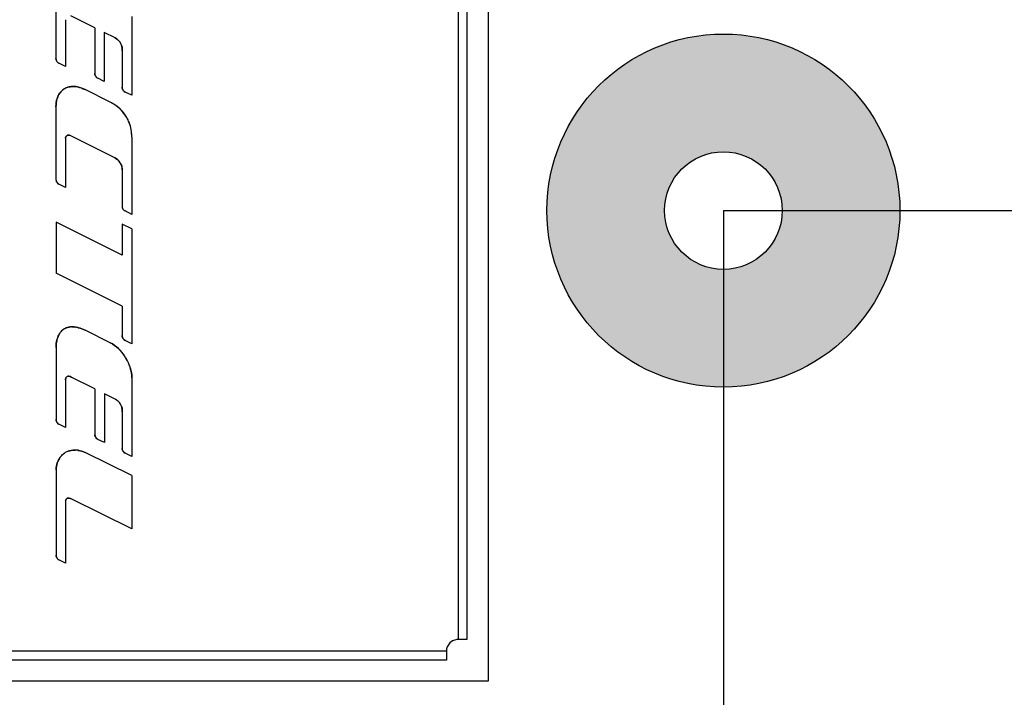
# Model space of a CAD drawing. Header units: millimetres. Extents: x 440 to 595, y -43 to 361.
# Tile 37 of 47: x 519 to 536, y 284 to 296. Entities that reach past the tile are written whole.
import ezdxf

# ---------------------------------------------------------------- set-up
doc = ezdxf.new("R2010")
doc.units = ezdxf.units.MM
doc.header["$LTSCALE"] = 16.335
doc.header["$PDMODE"] = 3
doc.header["$PDSIZE"] = 8
doc.layers.get('0').update_dxf_attribs({"linetype": 'CONTINUOUS'})
doc.layers.get('Defpoints').update_dxf_attribs({"linetype": 'CONTINUOUS'})
doc.layers.add('01 实线', color=7, linetype='CONTINUOUS')
doc.styles.add('Font_1_Times New Roman', font='times.ttf', dxfattribs={"width": 0.8})
doc.styles.add('Font_2_Arial', font='arial.ttf', dxfattribs={"width": 0.8})
doc.dimstyles.new('Dim._1_spot', dxfattribs={"dimtxt": 3, "dimasz": 0.5, "dimexe": 0.5, "dimexo": 0, "dimgap": 0.8, "dimtad": 1, "dimdec": 3, "dimzin": 9, "dimdsep": 46, "dimtxsty": 'Font_1_Times New Roman', "dimblk": 'DOT', "dimcen": 0.1, "dimclrd": 256, "dimclre": 256, "dimclrt": 256, "dimadec": 0, "dimazin": 0, "dimtp": 0.1, "dimtm": 0.1, "dimtfac": 1, "dimtdec": 3, "dimtmove": 0, "dimatfit": 3, "dimfxl": 0, "dimtolj": 1, "dimlwd": -1, "dimlwe": -1, "dimarcsym": 0})

# ---------------------------------------------------------------- blocks, each defined once
blk = doc.blocks.new('_Dot')
at = {"color": 0, "linetype": 'ByBlock', "lineweight": -2}
blk.add_line((-0.5, 0), (-1, 0), dxfattribs=at)
at = {"color": 0, "linetype": 'ByBlock', "const_width": 0.5}
blk.add_lwpolyline([(-0.25, 0, 1), (0.25, 0, 1)], format="xyb", close=True, dxfattribs=at)
blk = doc.blocks.new('*D3')
at = {"layer": '01 实线'}
for p, q in [((531.072, 292.712), (531.072, 242.704)), ((577.922, 254.637), (577.922, 242.704)), ((531.572, 243.204), (577.422, 243.204))]:
    blk.add_line(p, q, dxfattribs=at)
at = {"layer": 'Defpoints', "color": 0}
for p in [(531.072, 292.712), (577.922, 254.637), (577.922, 243.204)]:
    blk.add_point(p, dxfattribs=at)
at = {"layer": '01 实线', "xscale": 0.5, "yscale": 0.5, "zscale": 0.5, "rotation": 180}
blk.add_blockref('_Dot', (531.072, 243.204), dxfattribs=at)
at = {"layer": '01 实线', "xscale": 0.5, "yscale": 0.5, "zscale": 0.5}
blk.add_blockref('_Dot', (577.922, 243.204), dxfattribs=at)
at = {"layer": '01 实线', "insert": (554.497, 245.536), "char_height": 3, "attachment_point": 5, "style": 'Font_2_Arial'}
blk.add_mtext('\\A1;46.85', dxfattribs=at)
blk = doc.blocks.new('*D4')
at = {"layer": '01 实线'}
for p, q in [((531.072, 292.712), (590.795, 292.712)), ((590.295, 292.212), (590.295, 253.137)), ((575.922, 252.637), (590.795, 252.637))]:
    blk.add_line(p, q, dxfattribs=at)
at = {"layer": 'Defpoints', "color": 0}
for p in [(531.072, 292.712), (575.922, 252.637), (590.295, 252.637)]:
    blk.add_point(p, dxfattribs=at)
at = {"layer": '01 实线', "xscale": 0.5, "yscale": 0.5, "zscale": 0.5}
for p, rotation in [((590.295, 292.712), 90), ((590.295, 252.637), 270)]:
    blk.add_blockref('_Dot', p, dxfattribs=dict(at, rotation=rotation))
at = {"layer": '01 实线', "insert": (587.963, 272.675), "char_height": 3, "attachment_point": 5, "rotation": 90, "style": 'Font_2_Arial'}
blk.add_mtext('\\A1;40.075', dxfattribs=at)
blk = doc.blocks.new('*D21')
at = {"layer": '01 实线'}
for p, q in [((477.072, 292.712), (477.072, 242.704)), ((531.072, 292.712), (531.072, 242.704)), ((530.572, 243.204), (477.572, 243.204))]:
    blk.add_line(p, q, dxfattribs=at)
at = {"layer": 'Defpoints', "color": 0}
for p in [(477.072, 292.712), (531.072, 292.712), (477.072, 243.204)]:
    blk.add_point(p, dxfattribs=at)
at = {"layer": '01 实线', "xscale": 0.5, "yscale": 0.5, "zscale": 0.5, "rotation": 180}
blk.add_blockref('_Dot', (477.072, 243.204), dxfattribs=at)
at = {"layer": '01 实线', "xscale": 0.5, "yscale": 0.5, "zscale": 0.5}
blk.add_blockref('_Dot', (531.072, 243.204), dxfattribs=at)
at = {"layer": '01 实线', "insert": (504.072, 245.53), "char_height": 3, "attachment_point": 5, "style": 'Font_2_Arial'}
blk.add_mtext('\\A1;54', dxfattribs=at)
blk = doc.blocks.new('*D22')
at = {"layer": '01 实线'}
for p, q in [((531.072, 318.712), (590.795, 318.712)), ((590.295, 293.212), (590.295, 318.212)), ((531.072, 292.712), (590.795, 292.712))]:
    blk.add_line(p, q, dxfattribs=at)
at = {"layer": 'Defpoints', "color": 0}
for p in [(531.072, 318.712), (590.295, 318.712), (531.072, 292.712)]:
    blk.add_point(p, dxfattribs=at)
at = {"layer": '01 实线', "xscale": 0.5, "yscale": 0.5, "zscale": 0.5}
for p, rotation in [((590.295, 318.712), 90), ((590.295, 292.712), 270)]:
    blk.add_blockref('_Dot', p, dxfattribs=dict(at, rotation=rotation))
at = {"layer": '01 实线', "insert": (587.963, 305.712), "char_height": 3, "attachment_point": 5, "rotation": 90, "style": 'Font_2_Arial'}
blk.add_mtext('\\A1;26', dxfattribs=at)

msp = doc.modelspace()

# ---------------------------------------------------------------- hatches: boundary and pattern name
at = {"layer": '01 实线'}
h = msp.add_hatch(color=256, dxfattribs=at)
h.dxf.hatch_style = 1
h.paths.add_polyline_path([(534.0716, 292.7121, 1), (528.0716, 292.7121, 1)])
h.paths.add_polyline_path([(532.0716, 292.7121, 1), (530.0716, 292.7121, 1)], flags=16)

# ---------------------------------------------------------------- linework, layer by layer
at = {"layer": '01 实线', "linetype": 'Continuous'}
for p, q in [((527.0716, 325.5121), (527.0716, 284.7121)), ((526.5616, 324.9458), (526.5616, 285.4221)), ((526.7116, 324.9458), (526.7116, 285.4221)), ((519.7242, 296.5232), (519.7242, 295.2966)), ((519.8847, 295.9557), (519.8847, 295.1599)), ((520.3853, 295.818), (519.9798, 296.0209)), ((521.0148, 296.0073), (521.0148, 294.6718)), ((520.3853, 295.818), (520.3853, 295.041)), ((520.7314, 295.646), (520.5457, 295.7359)), ((520.5457, 295.7359), (520.5457, 294.9062)), ((520.8501, 295.4289), (520.8501, 294.8069)), ((519.8847, 295.1599), (519.773, 295.2157)), ((520.5457, 294.9062), (520.4343, 294.9613)), ((520.6454, 294.555), (520.2215, 294.7678)), ((521.0148, 294.6718), (520.8985, 294.7266)), ((519.7242, 294.4774), (519.7242, 293.2404)), ((519.8887, 293.9509), (519.8869, 293.9421)), ((520.7254, 293.6093), (519.9798, 293.9814)), ((521.0139, 293.9599), (521.0139, 292.6466)), ((519.8847, 293.9109), (519.8847, 293.1051)), ((520.8486, 293.4036), (520.8486, 292.7841)), ((519.8847, 293.1051), (519.7739, 293.1605)), ((521.0139, 292.6466), (520.8983, 292.7047)), ((520.8501, 291.9513), (519.7258, 292.5137)), ((519.7258, 292.5137), (519.7258, 291.6473)), ((521.0148, 292.4011), (520.8501, 292.4834)), ((520.8501, 292.4834), (520.8501, 291.9513)), ((521.0148, 292.4011), (521.0148, 290.4452)), ((520.8501, 291.0853), (519.7258, 291.6473)), ((520.8501, 291.0853), (520.8501, 290.5881)), ((520.6463, 290.4655), (520.2223, 290.6774)), ((521.0148, 290.4452), (520.8983, 290.5042)), ((519.7251, 290.387), (519.7251, 289.1603)), ((519.8856, 289.8326), (519.8856, 289.0237)), ((519.9517, 289.8935), (519.9432, 289.8949)), ((520.3862, 289.6809), (519.9807, 289.8834)), ((521.0145, 289.8698), (521.0145, 288.5347)), ((520.3862, 289.6809), (520.3862, 288.9035)), ((520.7314, 289.5086), (520.5467, 289.5985)), ((520.5467, 289.5985), (520.5467, 288.7688)), ((520.8501, 289.2914), (520.8501, 288.6679)), ((519.8856, 289.0237), (519.7739, 289.0795)), ((520.5467, 288.7688), (520.4353, 288.8242)), ((521.0148, 288.2068), (520.223, 288.6004)), ((521.0145, 288.5347), (520.8983, 288.5892)), ((519.7258, 288.3085), (519.7258, 286.855)), ((521.0148, 288.2068), (521.0148, 287.3053)), ((519.8856, 287.7432), (519.8862, 286.7221)), ((519.8888, 287.7828), (519.8873, 287.7733)), ((519.9512, 287.8251), (519.9428, 287.8261)), ((521.0148, 287.3053), (519.9825, 287.8155)), ((519.8862, 286.7221), (519.7748, 286.7756)), ((526.7116, 285.4221), (526.5616, 285.4221)), ((526.3616, 285.2221), (481.7816, 285.2221)), ((526.3616, 285.0721), (481.7816, 285.0721)), ((526.3616, 285.2221), (526.3616, 285.0721)), ((527.0716, 284.7121), (481.0716, 284.7121))]:
    msp.add_line(p, q, dxfattribs=at)
at = {"layer": '01 实线'}
for radius in [3, 1]:
    msp.add_circle((531.0716, 292.7121), radius, dxfattribs=at)
at = {"layer": '01 实线', "linetype": 'Continuous'}
for centre, radius, start, end in [((520.6237, 295.4411), 0.2304, 30.11939, 39.12729), ((520.6381, 295.4512), 0.2128, 29.63355, 39.15786), ((520.6391, 295.4517), 0.2117, 16.43441, 29.65352), ((519.8229, 295.3009), 0.0991, 201.06857, 213.0472), ((519.8263, 295.303), 0.103, 201.51259, 211.33215), ((519.8262, 295.3028), 0.1028, 211.26774, 220.68272), ((519.8227, 295.3008), 0.0988, 213.05982, 221.13661), ((520.4843, 295.047), 0.0996, 201.79397, 221.51582), ((520.4873, 295.0489), 0.103, 202.16937, 212.20313), ((520.4869, 295.0485), 0.1026, 212.14155, 221.15644), ((520.0031, 294.5564), 0.2615, 119.68281, 133.27409), ((520.0036, 294.5552), 0.2628, 112.37536, 120.70216), ((520.0068, 294.5493), 0.2695, 107.27741, 119.62251), ((520.0103, 294.5393), 0.28, 107.34667, 112.40578), ((520.0149, 294.5241), 0.2959, 98.77949, 107.31857), ((520.0184, 294.4529), 0.3673, 84.92458, 87.67576), ((520.0172, 294.4391), 0.3812, 83.44985, 84.93212), ((520.0144, 294.414), 0.4064, 78.8899, 83.45239), ((520.0147, 294.4189), 0.4015, 79.06378, 83.42454), ((520.9491, 294.8119), 0.0995, 201.22727, 221.00897), ((520.9519, 294.8137), 0.1027, 201.59853, 210.98983), ((520.0918, 294.5057), 0.3647, 160.00202, 163.66403), ((520.0879, 294.5068), 0.3606, 158.04274, 163.3273), ((520.0734, 294.5124), 0.3451, 156.37174, 160.00182), ((520.068, 294.5146), 0.3393, 156.35087, 158.00412), ((520.0514, 294.5221), 0.3211, 150.66924, 156.39463), ((520.0256, 294.5368), 0.2914, 143.02449, 150.68764), ((520.0131, 294.5457), 0.276, 134.4504, 142.95737), ((520.0105, 294.5486), 0.2722, 133.28961, 142.3839), ((520.952, 294.8136), 0.1029, 210.92704, 220.62814), ((520.3693, 293.9723), 0.6447, 358.89765, 64.64838), ((520.3796, 293.9824), 0.6304, 44.83426, 48.2962), ((520.3733, 293.9763), 0.6391, 40.24338, 44.83156), ((520.3665, 293.9706), 0.6481, 31.77189, 40.23509), ((520.3664, 293.9705), 0.6482, 23.65151, 31.7737), ((520.3713, 293.9728), 0.6428, 22.78018, 23.64059), ((520.3752, 293.9744), 0.6386, 18.67846, 22.78361), ((520.383, 293.977), 0.6304, 15.24937, 18.6769), ((520.06, 293.914), 0.1753, 171.50553, 181.03689), ((519.9227, 293.8645), 0.1302, 63.95397, 76.30296), ((520.6332, 293.4143), 0.2157, 357.16357, 64.69933), ((520.6373, 293.4168), 0.211, 19.4226, 42.45652), ((519.815, 293.2414), 0.0907, 180.63511, 243.09868), ((519.8134, 293.2405), 0.089, 201.23951, 222.48481), ((520.9374, 292.7844), 0.0888, 180.24323, 243.86131), ((520.9358, 292.7835), 0.087, 201.22489, 222.87689), ((520.125, 290.42), 0.3945, 152.05021, 159.67766), ((520.0871, 290.4398), 0.3517, 149.19651, 152.01467), ((520.0451, 290.4651), 0.3027, 144.92339, 149.22424), ((520.0144, 290.4864), 0.2653, 141.83168, 144.88769), ((520.0046, 290.4932), 0.2532, 138.58387, 141.66157), ((519.9675, 290.5276), 0.2029, 127.47122, 131.60925), ((519.9711, 290.5228), 0.2088, 123.56202, 127.47299), ((519.9643, 290.5367), 0.1938, 121.51722, 124.14015), ((519.9744, 290.5179), 0.2147, 116.59555, 123.55135), ((519.9755, 290.5157), 0.2172, 113.88329, 116.60673), ((519.9754, 290.5161), 0.2168, 108.49941, 113.88636), ((519.9879, 290.4606), 0.2738, 97.06748, 100.09902), ((519.9931, 290.4236), 0.3109, 94.52115, 97.43814), ((519.9924, 290.4224), 0.3122, 92.6828, 97.02922), ((519.9953, 290.394), 0.3407, 91.06698, 94.51129), ((519.9948, 290.3795), 0.3551, 90.92738, 92.73063), ((519.9953, 290.3461), 0.3886, 89.13558, 90.92574), ((519.9942, 290.303), 0.4317, 81.68641, 89.07391), ((519.9873, 290.255), 0.4801, 80.30366, 82.08416), ((519.9899, 290.2703), 0.4647, 80.30622, 81.75128), ((519.9822, 290.2258), 0.5097, 77.60948, 80.29522), ((519.9859, 290.2476), 0.4877, 76.88353, 80.2893), ((519.9773, 290.2028), 0.5333, 76.46581, 77.62161), ((519.9804, 290.2233), 0.5126, 75.55195, 76.89962), ((520.1872, 290.3993), 0.4601, 165.4895, 166.63941), ((520.1669, 290.4048), 0.4391, 161.00427, 165.51438), ((520.1944, 290.3956), 0.468, 161.04563, 165.27544), ((520.1478, 290.4111), 0.4189, 159.62208, 160.97801), ((520.9527, 290.5914), 0.1035, 200.07535, 209.81343), ((520.9528, 290.5913), 0.1036, 209.74378, 219.65712), ((520.3023, 289.8523), 0.7058, 42.13023, 46.70692), ((520.2668, 289.8206), 0.7534, 33.96458, 42.1053), ((520.25, 289.8089), 0.7738, 31.72464, 33.98998), ((520.2517, 289.8099), 0.7718, 31.71763, 33.9977), ((520.2502, 289.8089), 0.7736, 29.353, 31.72936), ((520.2633, 289.8164), 0.7585, 21.37251, 31.75856), ((520.312, 289.8361), 0.706, 16.73864, 21.32674), ((520.3052, 289.8333), 0.7133, 16.75613, 17.94853), ((519.9334, 289.8494), 0.0462, 100.76099, 113.83602), ((520.6236, 289.3036), 0.2305, 30.108, 39.11974), ((520.638, 289.3138), 0.2129, 29.59902, 39.14844), ((520.6391, 289.3143), 0.2118, 16.43278, 29.6191), ((519.8272, 289.1668), 0.103, 201.52353, 211.42854), ((519.824, 289.1648), 0.0993, 201.10511, 217.87786), ((519.827, 289.1665), 0.1027, 211.36415, 220.70185), ((520.4858, 288.9105), 0.1006, 202.04061, 211.2675), ((520.4862, 288.9106), 0.101, 211.20147, 221.38885), ((520.0159, 288.3747), 0.2605, 120.95994, 124.00419), ((520.0191, 288.3688), 0.2672, 114.73589, 120.89997), ((520.0192, 288.3708), 0.2655, 114.92894, 120.90948), ((520.029, 288.3497), 0.2888, 108.47114, 114.93384), ((520.0296, 288.3462), 0.292, 109.66923, 114.74367), ((520.0482, 288.2784), 0.3626, 90.68776, 100.72472), ((520.0485, 288.2706), 0.3704, 89.00892, 90.71302), ((520.0483, 288.2657), 0.3752, 81.97888, 88.99672), ((520.0478, 288.2395), 0.4013, 84.04202, 88.98323), ((520.0472, 288.2324), 0.4083, 82.14491, 84.06109), ((520.9488, 288.6742), 0.0993, 201.72682, 219.80529), ((520.9516, 288.676), 0.1025, 202.09058, 211.77174), ((520.9515, 288.6758), 0.1023, 211.71218, 220.85291), ((520.0968, 288.3001), 0.3718, 153.54239, 160.58683), ((520.0863, 288.3061), 0.3599, 155.136, 160.75665), ((520.0831, 288.3075), 0.3564, 153.62721, 155.12887), ((520.076, 288.3112), 0.3484, 141.3678, 153.65947), ((520.0571, 288.3266), 0.3239, 135.89111, 141.79338), ((520.0575, 288.3259), 0.3247, 134.59616, 141.34696), ((520.0769, 287.7475), 0.1914, 170.57202, 181.28867), ((519.8223, 286.8598), 0.0969, 201.57294, 208.05781), ((519.8259, 286.8621), 0.1011, 202.04863, 211.83787), ((519.8226, 286.86), 0.0973, 208.07661, 221.79105), ((519.8259, 286.8619), 0.101, 211.77188, 221.34054), ((526.5616, 285.2221), 0.2, 89.99999, 180.00001), ((526.5594, 285.2259), 0.1957, 112.33493, 123.83819), ((526.5578, 285.2243), 0.1957, 146.16167, 157.66498), ((526.5627, 285.221), 0.2015, 123.8301, 146.16976)]:
    msp.add_arc(centre, radius, start, end, dxfattribs=at)
for points in [[(520.7314, 295.646), (520.7581, 295.6298), (520.7834, 295.6099), (520.8032, 295.5856)], [(520.8422, 295.5116), (520.85, 295.485), (520.8525, 295.4565), (520.8501, 295.4289)], [(519.7242, 295.2966), (519.7244, 295.2859), (519.7266, 295.2752), (519.7304, 295.2653)], [(519.7305, 295.2652), (519.7264, 295.2755), (519.7242, 295.2862), (519.7242, 295.2966)], [(519.773, 295.2157), (519.7638, 295.2205), (519.7554, 295.2275), (519.7482, 295.2358)], [(519.7482, 295.2357), (519.7552, 295.2277), (519.7637, 295.2208), (519.773, 295.2157)], [(520.3853, 295.041), (520.3856, 295.0304), (520.3879, 295.0198), (520.3918, 295.01)], [(520.3919, 295.01), (520.3878, 295.0201), (520.3854, 295.0307), (520.3853, 295.041)], [(520.4097, 294.981), (520.4167, 294.9732), (520.4251, 294.9663), (520.4343, 294.9613)], [(520.4343, 294.9613), (520.4252, 294.966), (520.4169, 294.9729), (520.4097, 294.981)], [(519.8694, 294.7811), (519.8514, 294.7704), (519.8347, 294.7574), (519.8198, 294.7428)], [(519.9268, 294.8066), (519.9419, 294.8114), (519.9576, 294.8149), (519.9739, 294.8171)], [(520.0333, 294.82), (520.0121, 294.8208), (519.9907, 294.8198), (519.9697, 294.8165)], [(519.9739, 294.8171), (520.0014, 294.821), (520.0305, 294.8212), (520.0607, 294.8178)], [(520.2215, 294.7678), (520.1801, 294.7881), (520.1362, 294.8045), (520.0909, 294.8132)], [(520.0927, 294.8128), (520.1341, 294.8047), (520.1773, 294.7899), (520.2215, 294.7678)], [(520.8501, 294.8069), (520.8503, 294.7963), (520.8525, 294.7857), (520.8563, 294.7759)], [(520.8564, 294.7759), (520.8524, 294.786), (520.8501, 294.7966), (520.8501, 294.8069)], [(519.7242, 294.4774), (519.7242, 294.5265), (519.7306, 294.5709), (519.7424, 294.6103)], [(519.7418, 294.6083), (519.7294, 294.566), (519.7245, 294.5214), (519.7242, 294.4774)], [(519.7572, 294.6507), (519.7676, 294.6744), (519.7802, 294.6958), (519.7949, 294.7148)], [(520.8985, 294.7266), (520.8894, 294.7314), (520.8811, 294.7384), (520.874, 294.7467)], [(520.874, 294.7466), (520.8809, 294.7387), (520.8893, 294.7317), (520.8985, 294.7266)], [(520.799, 294.4531), (520.7531, 294.4939), (520.7008, 294.5284), (520.6454, 294.555)], [(521.0139, 293.9599), (521.0148, 294.0214), (521.0073, 294.0836), (520.9911, 294.1428)], [(519.8869, 293.9421), (519.8854, 293.9328), (519.8847, 293.9224), (519.8847, 293.9109)], [(519.8866, 293.9399), (519.8872, 293.9437), (519.8879, 293.9475), (519.8888, 293.9513)], [(519.8951, 293.9691), (519.8925, 293.9639), (519.8903, 293.9578), (519.8887, 293.9509)], [(519.8888, 293.9513), (519.8899, 293.9562), (519.8915, 293.961), (519.8935, 293.9656)], [(519.8935, 293.9656), (519.8947, 293.9683), (519.8961, 293.971), (519.8977, 293.9736)], [(519.9002, 293.9773), (519.8983, 293.9748), (519.8966, 293.9721), (519.8951, 293.9691)], [(519.8977, 293.9736), (519.9003, 293.9778), (519.9035, 293.9817), (519.9074, 293.9847)], [(519.9138, 293.9889), (519.9085, 293.9862), (519.904, 293.9823), (519.9002, 293.9773)], [(519.9074, 293.9847), (519.9094, 293.9863), (519.9116, 293.9877), (519.9139, 293.9888)], [(519.9229, 293.9922), (519.9196, 293.9914), (519.9166, 293.9903), (519.9138, 293.9889)], [(519.9139, 293.9888), (519.9184, 293.9911), (519.9233, 293.9925), (519.9283, 293.9931)], [(519.9422, 293.993), (519.935, 293.9938), (519.9286, 293.9935), (519.9229, 293.9922)], [(519.9283, 293.9931), (519.9329, 293.9937), (519.9376, 293.9936), (519.9422, 293.9931)], [(519.9422, 293.9931), (519.946, 293.9926), (519.9498, 293.9919), (519.9535, 293.9909)], [(519.9508, 293.9916), (519.9478, 293.9922), (519.9449, 293.9927), (519.9422, 293.993)], [(519.9798, 293.9814), (519.9692, 293.9863), (519.9595, 293.9897), (519.9508, 293.9916)], [(520.7254, 293.6093), (520.7505, 293.597), (520.774, 293.5799), (520.7929, 293.5592)], [(520.8363, 293.4869), (520.8456, 293.4604), (520.8496, 293.4317), (520.8486, 293.4036)], [(519.7242, 293.2404), (519.7245, 293.2295), (519.7265, 293.2185), (519.7305, 293.2083)], [(519.7478, 293.1804), (519.7552, 293.1723), (519.7642, 293.1656), (519.7739, 293.1605)], [(520.8486, 292.7841), (520.8488, 292.7732), (520.8508, 292.7621), (520.8547, 292.752)], [(520.8721, 292.7243), (520.8795, 292.7163), (520.8885, 292.7097), (520.8983, 292.7047)], [(519.8328, 290.6792), (519.8229, 290.6705), (519.8139, 290.6607), (519.8058, 290.6504)], [(519.8146, 290.6607), (519.8269, 290.6747), (519.8406, 290.6869), (519.8555, 290.6971)], [(519.8875, 290.7146), (519.8987, 290.7194), (519.9103, 290.7232), (519.9224, 290.7262)], [(519.9399, 290.7301), (519.9286, 290.7281), (519.9174, 290.7253), (519.9066, 290.7217)], [(519.9224, 290.7262), (519.9323, 290.7287), (519.9425, 290.7306), (519.9528, 290.7319)], [(520.1021, 290.7213), (520.1448, 290.711), (520.1862, 290.6955), (520.2223, 290.6774)], [(520.2223, 290.6774), (520.1857, 290.6949), (520.1475, 290.7096), (520.1083, 290.7197)], [(520.8555, 290.5558), (520.8516, 290.5664), (520.8497, 290.5775), (520.8501, 290.5881)], [(520.8501, 290.5881), (520.8498, 290.5772), (520.8518, 290.5661), (520.8555, 290.5559)], [(519.7251, 290.387), (519.7251, 290.4277), (519.7306, 290.4719), (519.7418, 290.5146)], [(519.7395, 290.5056), (519.7303, 290.4669), (519.7261, 290.4268), (519.7251, 290.387)], [(520.7858, 290.3664), (520.7443, 290.4055), (520.6974, 290.4401), (520.6463, 290.4655)], [(520.6463, 290.4655), (520.6963, 290.4402), (520.7434, 290.4063), (520.7862, 290.366)], [(520.8555, 290.5559), (520.8594, 290.5447), (520.8655, 290.5342), (520.8731, 290.5251)], [(520.8983, 290.5042), (520.8889, 290.5092), (520.8803, 290.5165), (520.8731, 290.5252)], [(520.8731, 290.5251), (520.8802, 290.5168), (520.8887, 290.5095), (520.8983, 290.5042)], [(520.8916, 290.2415), (520.8611, 290.2867), (520.8255, 290.3289), (520.7858, 290.3664)], [(520.9838, 290.0532), (520.9686, 290.0999), (520.9486, 290.1453), (520.9245, 290.1881)], [(520.9881, 290.0394), (521.005, 289.9832), (521.0143, 289.9258), (521.0145, 289.8698)], [(521.0145, 289.8698), (521.0147, 289.9269), (521.0047, 289.9843), (520.9882, 290.039)], [(519.8856, 289.8326), (519.8858, 289.8421), (519.8872, 289.8518), (519.8901, 289.8609)], [(519.8901, 289.8609), (519.8871, 289.8516), (519.8856, 289.8416), (519.8856, 289.8326)], [(519.8901, 289.8609), (519.8909, 289.8636), (519.8919, 289.8663), (519.8931, 289.8689)], [(519.8931, 289.8689), (519.8955, 289.8745), (519.8989, 289.8799), (519.9033, 289.8841)], [(519.9033, 289.8841), (519.9066, 289.8873), (519.9106, 289.8898), (519.9147, 289.8916)], [(519.9244, 289.8947), (519.9213, 289.8942), (519.9184, 289.8934), (519.9157, 289.8923)], [(519.9432, 289.8949), (519.9367, 289.8957), (519.9303, 289.8957), (519.9244, 289.8947)], [(519.9248, 289.8948), (519.9311, 289.896), (519.9377, 289.8958), (519.944, 289.8949)], [(519.944, 289.8949), (519.9567, 289.8932), (519.9692, 289.8891), (519.9807, 289.8834)], [(519.9807, 289.8834), (519.9721, 289.8877), (519.962, 289.8914), (519.9517, 289.8935)], [(520.7314, 289.5086), (520.7581, 289.4924), (520.7834, 289.4724), (520.8032, 289.4482)], [(520.8422, 289.3742), (520.85, 289.3476), (520.8525, 289.319), (520.8501, 289.2914)], [(519.7251, 289.1603), (519.7253, 289.1497), (519.7275, 289.139), (519.7314, 289.129)], [(519.7314, 289.129), (519.7273, 289.1392), (519.7251, 289.15), (519.7251, 289.1603)], [(519.7456, 289.1038), (519.7533, 289.094), (519.763, 289.0854), (519.7739, 289.0795)], [(519.7739, 289.0795), (519.7647, 289.0843), (519.7563, 289.0912), (519.7491, 289.0996)], [(520.3862, 288.9035), (520.3864, 288.8931), (520.3887, 288.8825), (520.3925, 288.8727)], [(520.3925, 288.8727), (520.3885, 288.8828), (520.3862, 288.8933), (520.3862, 288.9035)], [(520.3925, 288.8727), (520.3967, 288.8622), (520.4029, 288.8522), (520.4104, 288.8437)], [(520.4353, 288.8242), (520.4261, 288.8288), (520.4176, 288.8356), (520.4104, 288.8438)], [(520.4104, 288.8437), (520.4175, 288.8359), (520.4259, 288.8291), (520.4353, 288.8242)], [(519.8245, 288.552), (519.842, 288.57), (519.8615, 288.5858), (519.8828, 288.5986)], [(519.8702, 288.5906), (519.8557, 288.5808), (519.842, 288.5695), (519.8295, 288.5571)], [(519.9808, 288.6346), (519.964, 288.6314), (519.9474, 288.627), (519.9313, 288.6212)], [(519.9375, 288.6236), (519.9525, 288.6286), (519.9679, 288.6324), (519.9836, 288.6352)], [(519.9836, 288.6352), (520.0069, 288.6394), (520.0309, 288.6411), (520.0549, 288.6407)], [(520.223, 288.6004), (520.1843, 288.6182), (520.1428, 288.6313), (520.1007, 288.6373)], [(520.103, 288.6369), (520.1455, 288.6311), (520.1866, 288.6186), (520.223, 288.6004)], [(520.8501, 288.6679), (520.8504, 288.6576), (520.8528, 288.6471), (520.8566, 288.6375)], [(520.8566, 288.6374), (520.8526, 288.6474), (520.8503, 288.6578), (520.8501, 288.6679)], [(520.8726, 288.6107), (520.8797, 288.6021), (520.8885, 288.5946), (520.8983, 288.5892)], [(520.8983, 288.5892), (520.8893, 288.594), (520.8811, 288.6008), (520.8741, 288.6089)], [(519.7465, 288.4247), (519.7336, 288.3875), (519.7266, 288.3478), (519.7258, 288.3085)], [(519.7258, 288.3085), (519.7258, 288.3465), (519.7329, 288.386), (519.7461, 288.4237)], [(519.8873, 287.7733), (519.886, 287.7631), (519.8856, 287.7525), (519.8856, 287.7432)], [(519.8882, 287.7788), (519.8893, 287.7855), (519.8909, 287.7921), (519.8934, 287.7983)], [(519.8941, 287.8004), (519.8918, 287.795), (519.8901, 287.789), (519.8888, 287.7828)], [(519.8934, 287.7983), (519.8944, 287.8008), (519.8955, 287.8032), (519.8968, 287.8056)], [(519.8983, 287.8082), (519.8967, 287.8058), (519.8954, 287.8032), (519.8941, 287.8004)], [(519.8968, 287.8056), (519.8994, 287.8101), (519.9027, 287.8144), (519.9067, 287.8176)], [(519.9065, 287.8174), (519.9033, 287.8149), (519.9006, 287.8118), (519.8983, 287.8082)], [(519.913, 287.8214), (519.9107, 287.8203), (519.9085, 287.819), (519.9065, 287.8174)], [(519.9067, 287.8176), (519.9109, 287.8208), (519.9159, 287.823), (519.9209, 287.8244)], [(519.9218, 287.8246), (519.9187, 287.8238), (519.9157, 287.8228), (519.913, 287.8214)], [(519.9209, 287.8244), (519.9234, 287.825), (519.9259, 287.8255), (519.9284, 287.8258)], [(519.9428, 287.8261), (519.9355, 287.8266), (519.9283, 287.8262), (519.9218, 287.8246)], [(519.9284, 287.8258), (519.935, 287.8267), (519.9417, 287.8265), (519.9483, 287.8256)], [(519.9483, 287.8256), (519.9601, 287.824), (519.9717, 287.8204), (519.9825, 287.8155)], [(519.9825, 287.8155), (519.9734, 287.8199), (519.9623, 287.8234), (519.9512, 287.8251)], [(519.7258, 286.855), (519.726, 286.8445), (519.7283, 286.8339), (519.7322, 286.8242)], [(519.7322, 286.8241), (519.7281, 286.8342), (519.7258, 286.8448), (519.7258, 286.855)], [(519.7748, 286.7756), (519.7656, 286.7802), (519.7572, 286.787), (519.75, 286.7952)], [(519.7501, 286.7952), (519.7571, 286.7873), (519.7655, 286.7805), (519.7748, 286.7756)], [(526.5616, 285.4221), (526.5356, 285.4217), (526.5091, 285.4167), (526.4851, 285.4069)], [(526.3768, 285.2986), (526.367, 285.2746), (526.362, 285.2481), (526.3616, 285.2221)]]:
    msp.add_open_spline(points, degree=3, dxfattribs=at)
for points, knots in [([(520.8024, 295.5865), (520.7964, 295.594), (520.7751, 295.6172), (520.7498, 295.636), (520.7314, 295.646)], [0, 0, 0, 0, 0.3052738, 1, 1, 1, 1]), ([(520.832, 295.5393), (520.8297, 295.5443), (520.8268, 295.5501), (520.8235, 295.5558), (520.823, 295.5567)], [0, 0, 0, 0, 0.8447179, 1, 1, 1, 1]), ([(520.8418, 295.5129), (520.8408, 295.5165), (520.8379, 295.5254), (520.8344, 295.5341), (520.832, 295.5393)], [0, 0, 0, 0, 0.401252, 1, 1, 1, 1]), ([(520.8501, 295.4289), (520.8501, 295.4498), (520.8499, 295.4783), (520.8438, 295.506), (520.8418, 295.5129)], [0, 0, 0, 0, 0.7440595, 1, 1, 1, 1]), ([(519.7518, 290.5476), (519.754, 290.5539), (519.7633, 290.5792), (519.7749, 290.6031), (519.785, 290.62)], [0, 0, 0, 0, 0.2434839, 1, 1, 1, 1]), ([(519.785, 290.62), (519.7909, 290.6297), (519.7978, 290.6399), (519.8052, 290.6494), (519.8059, 290.6503)], [0, 0, 0, 0, 0.9092176, 1, 1, 1, 1]), ([(519.863, 290.7019), (519.865, 290.7031), (519.873, 290.7078), (519.8813, 290.7119), (519.8875, 290.7146)], [0, 0, 0, 0, 0.2647608, 1, 1, 1, 1]), ([(519.989, 290.7346), (520.0082, 290.735), (520.0298, 290.7337), (520.0514, 290.7308), (520.0534, 290.7305)], [0, 0, 0, 0, 0.9082897, 1, 1, 1, 1]), ([(519.8934, 289.8694), (519.8929, 289.8684), (519.8917, 289.8656), (519.8907, 289.8627), (519.8901, 289.8609)], [0, 0, 0, 0, 0.364699, 1, 1, 1, 1]), ([(519.9025, 289.8832), (519.9019, 289.8826), (519.8983, 289.8786), (519.8954, 289.8738), (519.8934, 289.8694)], [0, 0, 0, 0, 0.1540548, 1, 1, 1, 1]), ([(519.9157, 289.8923), (519.915, 289.892), (519.91, 289.8899), (519.9057, 289.8867), (519.9025, 289.8832)], [0, 0, 0, 0, 0.1455712, 1, 1, 1, 1]), ([(520.8024, 289.4491), (520.7964, 289.4565), (520.7751, 289.4798), (520.7498, 289.4986), (520.7314, 289.5086)], [0, 0, 0, 0, 0.3053884, 1, 1, 1, 1]), ([(520.832, 289.4019), (520.8297, 289.4069), (520.8268, 289.4127), (520.8235, 289.4184), (520.823, 289.4193)], [0, 0, 0, 0, 0.8465154, 1, 1, 1, 1]), ([(520.8418, 289.3755), (520.8408, 289.3791), (520.8379, 289.388), (520.8344, 289.3967), (520.832, 289.4019)], [0, 0, 0, 0, 0.4014725, 1, 1, 1, 1]), ([(520.8501, 289.2914), (520.8501, 289.3124), (520.8499, 289.3409), (520.8438, 289.3685), (520.8418, 289.3755)], [0, 0, 0, 0, 0.7441394, 1, 1, 1, 1]), ([(519.7639, 288.4657), (519.765, 288.4679), (519.776, 288.4894), (519.7891, 288.5099), (519.8026, 288.5269)], [0, 0, 0, 0, 0.097678, 1, 1, 1, 1])]:
    msp.add_open_spline(points, degree=3, knots=knots, dxfattribs=at)

# ---------------------------------------------------------------- dimensions: what is measured, and where the dimension line sits
at = {"layer": '01 实线'}
for base, p2, override, picture, middle in [((590.2949, 318.7121), (531.0716, 318.7121), {"dimtxsty": 'Font_2_Arial', "dimblk": 'Dot'}, '*D22', (587.9632, 305.7121)), ((590.2949, 252.6371), (575.9216, 252.6371), {"dimtxsty": 'Font_2_Arial'}, '*D4', (587.9632, 272.6746))]:
    dim = msp.add_linear_dim(base=base, p1=(531.0716, 292.7121), p2=p2, angle=90, dimstyle='Dim._1_spot', override=override, dxfattribs=at)
    dim.commit()
    dim.dimension.update_dxf_attribs({"geometry": picture, "text_midpoint": middle})
dim = msp.add_linear_dim(base=(477.0716, 243.2045), p1=(531.0716, 292.7121), p2=(477.0716, 292.7121), dimstyle='Dim._1_spot', override={"dimtxsty": 'Font_2_Arial', "dimblk": 'Dot'}, dxfattribs=at)
dim.commit()
dim.dimension.update_dxf_attribs({"geometry": '*D21', "text_midpoint": (504.0716, 245.5301)})
dim = msp.add_linear_dim(base=(577.9216, 243.2045), p1=(531.0716, 292.7121), p2=(577.9216, 254.6371), dimstyle='Dim._1_spot', override={"dimtxsty": 'Font_2_Arial'}, dxfattribs=at)
dim.commit()
dim.dimension.update_dxf_attribs({"geometry": '*D3', "text_midpoint": (554.4966, 243.2045), "dimtype": 160})

doc.saveas('drawing.dxf')
